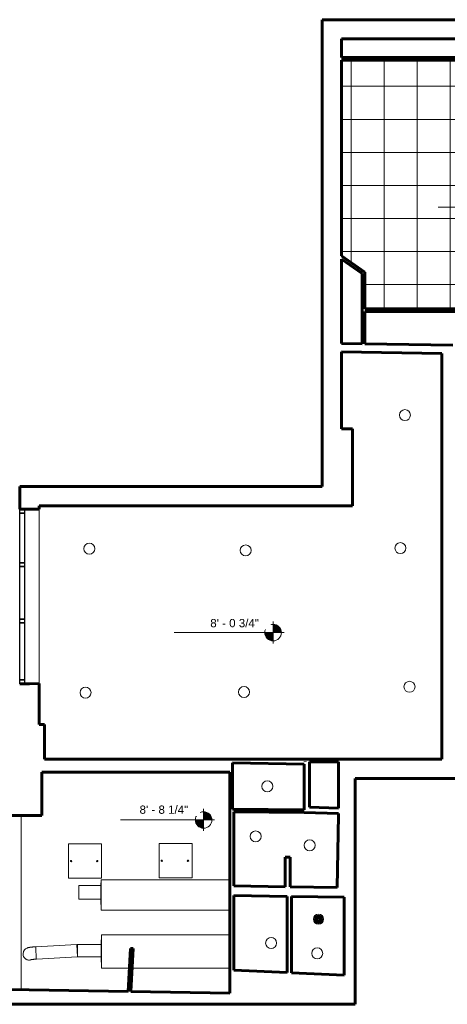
# Model space of a CAD drawing. Header units: inches. Extents: x -1788 to -35, y 39 to 771.
# Tile 5 of 5: x -752 to -442, y 56 to 771. Entities that reach past the tile are written whole.
import ezdxf

# ---------------------------------------------------------------- set-up
doc = ezdxf.new("R2010")
doc.units = ezdxf.units.IN
doc.header["$MEASUREMENT"] = 0
for name, color, linetype, lineweight in [('A-CLNG', 13, 'Continuous', 18), ('A-CLNG-PATT', 13, 'Continuous', 18), ('A-GLAZ-CWMG', 51, 'Continuous', 9), ('A-WALL', 113, 'Continuous', 18), ('E-LITE-EQPM', 33, 'Continuous', 9), ('G-ANNO-DIMS', 111, 'Continuous', 9), ('I-WALL', 2, 'Continuous', 18), ('M-HVAC-CDFF', 50, 'Continuous', 9), ('M-HVAC-DUCT', 70, 'Continuous', 9)]:
    doc.layers.add(name, color=color, linetype=linetype, lineweight=lineweight)
doc.styles.add('Arial', font='arial.ttf', dxfattribs={"height": 5.999999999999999})

# ---------------------------------------------------------------- blocks, each defined once
blk = doc.blocks.new('Round Elbow - 0_55 D-396752-GFL')
at = {"layer": 'M-HVAC-DUCT'}
for p, q in [((-740.84542492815, 97.6164498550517), (-740.8520376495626, 97.74262809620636)), ((-740.8253906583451, 97.23417321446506), (-740.8378476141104, 97.4718660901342)), ((-740.7901096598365, 96.5609716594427), (-740.8094677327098, 96.93034569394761)), ((-740.7429992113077, 95.66205075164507), (-740.7679391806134, 96.13793371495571)), ((-740.6872698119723, 94.59867046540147), (-740.7160920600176, 95.14863171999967)), ((-740.6370241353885, 93.63992584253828), (-740.6574596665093, 94.02985900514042)), ((-740.6267193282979, 93.44329840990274), (-740.6370241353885, 93.63992584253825)), ((-740.5654741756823, 92.27467128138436), (-740.5960377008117, 92.85785808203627)), ((-740.5077081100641, 91.17242908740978), (-740.5360119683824, 91.71249887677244)), ((-740.457357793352, 90.21168781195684), (-740.4814731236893, 90.67183572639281)), ((-740.4178545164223, 89.45792038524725), (-740.4361378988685, 89.80678810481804)), ((-740.3918903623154, 88.96249481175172), (-740.4030958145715, 89.1763075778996)), ((-740.3819077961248, 88.77201610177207), (-740.3845986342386, 88.82336035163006)), ((-740.3810140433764, 88.7549622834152), (-740.3819077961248, 88.77201610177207))]:
    blk.add_line(p, q, dxfattribs=at)
at = {"layer": 'M-HVAC-DUCT', "flags": 128}
for points in [[(-750.0372453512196, 92.56145368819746), (-749.64017941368, 94.41833260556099), (-748.9051405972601, 95.56332301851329), (-748.2600509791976, 96.17043491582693), (-747.7688466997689, 96.50440949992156), (-747.3943876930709, 96.70510509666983), (-747.097815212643, 96.83698550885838), (-746.8521251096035, 96.93071142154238), (-746.6397520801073, 97.00185576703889), (-746.4492447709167, 97.05886864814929), (-746.2729855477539, 97.10661105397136), (-746.1057861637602, 97.14802166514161), (-745.9440342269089, 97.1849525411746), (-745.7851670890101, 97.218612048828), (-745.627340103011, 97.24981145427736), (-745.4692121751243, 97.27910826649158), (-745.3098036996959, 97.3068927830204), (-745.1484002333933, 97.33344211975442), (-744.9844857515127, 97.35895495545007), (-744.8176954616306, 97.38357447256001), (-744.6477818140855, 97.40740386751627), (-744.4745895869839, 97.4305170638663), (-744.2980373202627, 97.452966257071), (-744.118103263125, 97.47478732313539), (-743.9348145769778, 97.49600375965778), (-743.748238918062, 97.51662960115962), (-743.5584777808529, 97.53667160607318), (-743.3656611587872, 97.55613091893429), (-743.169943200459, 97.57500434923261), (-742.971498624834, 97.59328536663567), (-742.7705197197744, 97.61096488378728), (-742.5672137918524, 97.62803187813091), (-742.3618009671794, 97.64447389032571), (-742.1545122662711, 97.66027742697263), (-741.9455878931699, 97.67542828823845), (-741.7352756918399, 97.68991183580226), (-741.523829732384, 97.70371321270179), (-741.3115089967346, 97.7168175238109), (-741.0985761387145, 97.72920998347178), (-740.8852962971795, 97.74087603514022), (-740.852037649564, 97.74262809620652)], [(-744.0275295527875, 88.39126070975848), (-744.0178563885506, 88.39347900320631), (-743.9907052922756, 88.39930349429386), (-743.9483574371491, 88.40778531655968), (-743.8925722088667, 88.41825514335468), (-743.8247420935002, 88.43022673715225), (-743.7459969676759, 88.44333720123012), (-743.6572758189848, 88.45730883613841), (-743.5593770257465, 88.47192413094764), (-743.4529942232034, 88.48700897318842), (-743.3387422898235, 88.5024211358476), (-743.2171764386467, 88.5180422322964), (-743.0888064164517, 88.53377199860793), (-742.9541071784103, 88.54952416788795), (-742.8135269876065, 88.56522345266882), (-742.6674936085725, 88.58080331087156), (-742.5164190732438, 88.5962042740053), (-742.3607033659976, 88.61137268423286), (-742.2007372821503, 88.62625973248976), (-742.0369046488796, 88.64082072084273), (-741.8695840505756, 88.65501449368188), (-741.6991501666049, 88.66880299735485), (-741.5259748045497, 88.68215093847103), (-741.3504276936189, 88.6950255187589), (-741.1728770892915, 88.70739622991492), (-740.9936902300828, 88.71923469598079), (-740.8132336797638, 88.73051455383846), (-740.6318735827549, 88.7412113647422), (-740.4499758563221, 88.75130255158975), (-740.3810140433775, 88.7549622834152)]]:
    blk.add_lwpolyline(points, dxfattribs=at)
at = {"layer": 'M-HVAC-DUCT'}
for centre, major_axis, ratio, start_param, end_param in [((-745.5372453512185, 92.5614536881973), (4.499999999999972, 0), 0.9961946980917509, 3.133544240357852, 3.193753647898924), ((-745.5372453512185, 92.5614536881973), (4.49999999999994, 0), 0.9961946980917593, 3.193753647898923, 4.764549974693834), ((-745.5372453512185, 92.56145368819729), (4.500000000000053, 0), 0.996194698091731, 4.764549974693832, 5.026349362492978)]:
    blk.add_ellipse(centre, major_axis=major_axis, ratio=ratio, start_param=start_param, end_param=end_param, dxfattribs=at)
blk = doc.blocks.new('Round Elbow - 0_55 D-396767-GFL')
at = {"layer": 'M-HVAC-DUCT'}
for p, q in [((-0.1296203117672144, 4.499999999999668), (-0.1296203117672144, -3.094766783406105e-13)), ((0.129442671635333, 0.006783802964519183), (-0.1060691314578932, 4.500616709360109)), ((0.3649544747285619, -4.48704910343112), (0.1294426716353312, 0.006783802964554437)), ((-0.1296203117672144, -2.741715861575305e-13), (-0.1296203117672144, -4.500000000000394))]:
    blk.add_line(p, q, dxfattribs=at)
at = {"layer": 'M-HVAC-DUCT', "flags": 128}
for points in [[(-0.1296203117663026, 4.499999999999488), (-0.1116251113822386, 4.500359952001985), (-0.1060691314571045, 4.500616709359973)], [(0.3649544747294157, -4.487049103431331), (-0.01282244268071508, -4.499278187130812), (-0.1296203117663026, -4.500000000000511)]]:
    blk.add_lwpolyline(points, dxfattribs=at)
blk = doc.blocks.new('Round to Rectangular Transition - Length - Standard-398310-GFL')
at = {"layer": 'M-HVAC-DUCT'}
for p, q in [((8.526512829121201e-13, 12), (0.1992187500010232, 4.000000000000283)), ((0, 11.99999999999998), (0, -12.00000000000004)), ((0.1992187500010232, 4.000000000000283), (0.1363075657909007, 6.526315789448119)), ((0.19921875, 3.671949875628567), (0.19921875, 3.779754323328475)), ((0.19921875, 2.96631759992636), (0.19921875, 3.256499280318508)), ((0.19921875, 1.977642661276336), (0.19921875, 2.369606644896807)), ((0.19921875, 0.7894599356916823), (0.19921875, 1.186663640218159)), ((0.1992187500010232, -4.999999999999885), (8.526512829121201e-13, -12.00000000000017)), ((0.1357850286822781, -7.228886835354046), (0.1992187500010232, -4.999999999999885)), ((0.19921875, -2.186663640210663), (0.19921875, -1.789459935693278)), ((0.19921875, -3.369606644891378), (0.19921875, -2.977642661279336)), ((0.19921875, -4.256499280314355), (0.19921875, -3.966317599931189)), ((0.19921875, -4.779754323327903), (0.19921875, -4.671949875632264))]:
    blk.add_line(p, q, dxfattribs=at)
blk = doc.blocks.new('Round to Rectangular Transition - Length - Standard-398623-GFL')
at = {"layer": 'M-HVAC-DUCT'}
for p, q in [((1.023181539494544e-12, 10.99999999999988), (0.1992187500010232, 3.00000000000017)), ((0, 10.99999999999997), (0, -11.00000000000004)), ((0.1992187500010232, 3.00000000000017), (0.1275927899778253, 5.876273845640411)), ((0.19921875, 2.635499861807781), (0.19921875, 2.755282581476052)), ((0.19921875, 1.851463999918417), (0.19921875, 2.173888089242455)), ((0.19921875, 0.7529362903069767), (0.19921875, 1.18845182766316)), ((0.1992187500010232, -6.999999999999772), (1.023181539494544e-12, -11.00000000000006)), ((0.1263338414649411, -8.463414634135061), (0.1992187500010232, -6.999999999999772)), ((0.19921875, -0.5672667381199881), (0.19921875, -0.1259292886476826)), ((0.19921875, -3.874070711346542), (0.19921875, -3.432733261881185)), ((0.19921875, -5.188451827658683), (0.19921875, -4.752936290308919)), ((0.19921875, -6.173888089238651), (0.19921875, -5.851463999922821)), ((0.19921875, -6.755282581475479), (0.19921875, -6.635499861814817))]:
    blk.add_line(p, q, dxfattribs=at)
blk = doc.blocks.new('Pendant Lighting Fixture - 1x4 - 120V-450424-GFL')
at = {"layer": 'E-LITE-EQPM'}
for p, q in [((-2.34479102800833e-13, -16.50000000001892), (-2.34479102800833e-13, 8.499999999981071)), ((-2.34479102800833e-13, 8.499999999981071), (23.99999999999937, 8.499999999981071)), ((23.99999999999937, 8.499999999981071), (23.99999999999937, -16.50000000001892)), ((23.99999999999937, -16.50000000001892), (-2.34479102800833e-13, -16.50000000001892))]:
    blk.add_line(p, q, dxfattribs=at)
for centre, radius in [((3.000000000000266, -4.000000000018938), 0.4999999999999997), ((22.00000000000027, -4.000000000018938), 0.5)]:
    blk.add_circle(centre, radius, dxfattribs=at)
blk = doc.blocks.new('Downlight - Recessed Can - 8_ Incandescent - 120V-452348-GFL')
at = {"layer": 'E-LITE-EQPM'}
blk.add_circle((7.354591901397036e-13, -9.955519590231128e-13), 4, dxfattribs=at)
blk = doc.blocks.new('Recessed Volumetric Light - 2_x2__2 Lamp_ - 120V-455015-GFL')
at = {"layer": 'E-LITE-EQPM'}
for p, q in [((-11.99999999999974, -24.00000000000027), (-11.99999999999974, -3.304023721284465e-13)), ((-11.99999999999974, -3.317346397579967e-13), (12.00000000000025, -3.317346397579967e-13)), ((12.00000000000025, -3.317346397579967e-13), (12.00000000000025, -24.00000000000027)), ((12.00000000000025, -24.00000000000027), (-11.99999999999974, -24.00000000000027))]:
    blk.add_line(p, q, dxfattribs=at)
blk = doc.blocks.new('Supply Diffuser - Circular - Round Neck - Ceiling Mounted - 6_ Face 4_ Neck-390664-GFL')
at = {"layer": 'M-HVAC-CDFF'}
for centre, radius in [((7.403630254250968e-13, -9.912979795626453e-13), 3.000000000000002), ((7.395473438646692e-13, -9.9137161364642e-13), 2.400000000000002), ((7.403360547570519e-13, -9.909763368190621e-13), 1.800000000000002), ((7.407267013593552e-13, -9.906631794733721e-13), 1.200000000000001), ((7.401426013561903e-13, -9.910620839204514e-13), 0.6000000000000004)]:
    blk.add_circle(centre, radius, dxfattribs=at)
for centre, radius, start, end in [((7.395025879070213e-13, -9.91919471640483e-13), 3.687499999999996, 4.071109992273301e-13, 180.0000000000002), ((7.412292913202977e-13, -9.911750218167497e-13), 3.000000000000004, 359.9999999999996, 179.9999999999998), ((7.403352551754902e-13, -9.919194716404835e-13), 3.687499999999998, 180.0000000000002, 5.088887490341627e-14), ((7.420619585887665e-13, -9.911750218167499e-13), 3, 179.9999999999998, 359.9999999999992)]:
    blk.add_arc(centre, radius, start, end, dxfattribs=at)
blk = doc.blocks.new('Rectangular Mullion - 2_5_ x 5_ rectangular 2-485446-GFL')
at = {"layer": 'A-GLAZ-CWMG', "lineweight": 30}
for p, q in [((-2.750000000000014, 1.750000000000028), (0, 1.750000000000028)), ((-2.750000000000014, -1.750000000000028), (-2.750000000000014, 1.750000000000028)), ((0, 1.750000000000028), (0, -1.750000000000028)), ((0, -1.750000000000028), (-2.750000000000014, -1.750000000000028))]:
    blk.add_line(p, q, dxfattribs=at)
blk = doc.blocks.new('Rectangular Mullion - 2_5_ x 5_ rectangular 2-485124-GFL')
at = {"layer": 'A-GLAZ-CWMG', "lineweight": 30}
for p, q in [((-752.4443609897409, 412.7430905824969), (-748.9443609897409, 412.7430905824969)), ((-752.444360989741, 376.6506179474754), (-752.4443609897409, 412.7430905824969)), ((-748.9443609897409, 412.7430905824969), (-748.9443609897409, 376.6506179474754)), ((-748.9443609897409, 376.6506179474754), (-752.444360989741, 376.6506179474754))]:
    blk.add_line(p, q, dxfattribs=at)
blk = doc.blocks.new('Rectangular Mullion - 2_5_ x 5_ rectangular 2-485447-GFL')
at = {"layer": 'A-GLAZ-CWMG', "lineweight": 30}
for p, q in [((0, 1.750000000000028), (-2.749999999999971, 1.750000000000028)), ((-2.749999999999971, 1.750000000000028), (-2.749999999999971, -1.750000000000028)), ((0, -1.750000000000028), (0, 1.750000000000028)), ((-2.749999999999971, -1.750000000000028), (0, -1.750000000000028))]:
    blk.add_line(p, q, dxfattribs=at)
blk = doc.blocks.new('Rectangular Mullion - 2_5_ x 5_ rectangular 2-485448-GFL')
at = {"layer": 'A-GLAZ-CWMG', "lineweight": 30}
for p, q in [((1.5, 1.750000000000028), (-1.250000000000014, 1.750000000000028)), ((-1.250000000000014, 1.750000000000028), (-1.250000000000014, -1.750000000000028)), ((1.5, -1.750000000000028), (1.5, 1.750000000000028)), ((-1.250000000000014, -1.750000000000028), (1.5, -1.750000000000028))]:
    blk.add_line(p, q, dxfattribs=at)
blk = doc.blocks.new('Rectangular Mullion - 2_5_ x 5_ rectangular 2-485190-GFL')
at = {"layer": 'A-GLAZ-CWMG', "lineweight": 30}
for p, q in [((-752.444360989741, 333.0581453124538), (-748.9443609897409, 333.0581453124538)), ((-752.4443609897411, 291.5581453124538), (-752.444360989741, 333.0581453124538)), ((-748.9443609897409, 333.0581453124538), (-748.944360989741, 291.5581453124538)), ((-748.944360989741, 291.5581453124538), (-752.4443609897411, 291.5581453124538))]:
    blk.add_line(p, q, dxfattribs=at)
blk = doc.blocks.new('Rectangular Mullion - 2_5_ x 5_ rectangular 2-485191-GFL')
at = {"layer": 'A-GLAZ-CWMG', "lineweight": 30}
for p, q in [((-752.444360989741, 373.9006179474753), (-748.9443609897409, 373.9006179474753)), ((-752.444360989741, 335.8081453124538), (-752.444360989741, 373.9006179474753)), ((-748.9443609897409, 373.9006179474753), (-748.9443609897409, 335.8081453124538)), ((-748.9443609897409, 335.8081453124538), (-752.444360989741, 335.8081453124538))]:
    blk.add_line(p, q, dxfattribs=at)
blk = doc.blocks.new('Spot Elevations - Spot Elevation - Target Filled-49714-GFL')
at = {"layer": 'G-ANNO-DIMS'}
h = blk.add_hatch(color=256, dxfattribs=at)
edge = h.paths.add_edge_path()
edge.add_line((1.249000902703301e-16, 0), (-0.09374999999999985, 0))
edge.add_arc((5.724587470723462e-16, -3.434752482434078e-16), 0.09375000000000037, 90.00000000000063, 180.0000000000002, ccw=False)
edge.add_line((1.249000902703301e-16, 0.09375000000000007), (1.249000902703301e-16, 0))
h = blk.add_hatch(color=256, dxfattribs=at)
edge = h.paths.add_edge_path()
edge.add_line((1.249000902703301e-16, 0), (0.09375000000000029, 0))
edge.add_arc((2.289834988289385e-16, 6.245004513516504e-17), 0.09374999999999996, 269.99999999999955, 359.99999999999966, ccw=False)
edge.add_line((1.249000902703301e-16, -0.09375), (1.249000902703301e-16, 0))
for p, q in [((-2.706168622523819e-16, 0.1243846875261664), (-2.706168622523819e-16, -0.125)), ((0.1250000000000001, 7.067913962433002e-16), (-0.1249999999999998, 7.067913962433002e-16)), ((-0.09374999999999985, 0), (1.249000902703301e-16, 0)), ((1.249000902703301e-16, 0), (1.249000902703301e-16, 0.09375000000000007)), ((1.249000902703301e-16, 0), (1.249000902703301e-16, -0.09375)), ((0.09375000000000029, 0), (1.249000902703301e-16, 0))]:
    blk.add_line(p, q, dxfattribs=at)
blk.add_circle((1.249000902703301e-16, 0), 0.09375000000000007, dxfattribs=at)
for centre, radius, start, end in [((5.724587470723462e-16, -3.434752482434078e-16), 0.09375000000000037, 90.00000000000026, 179.9999999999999), ((2.289834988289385e-16, 6.245004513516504e-17), 0.09374999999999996, 269.9999999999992, 359.9999999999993)]:
    blk.add_arc(centre, radius, start, end, dxfattribs=at)

msp = doc.modelspace()

# ---------------------------------------------------------------- hatches: boundary and pattern name
at = {"layer": 'A-CLNG-PATT'}
h = msp.add_hatch(dxfattribs=at)
h.set_pattern_fill('FP_2', color=256, style=0, pattern_type=2)
h.set_pattern_definition([(90, (-320.007, 530.7), (24, -1.469576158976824e-15), []), (0, (-320.007, 530.7), (0, -24), [])])
h.paths.add_polyline_path([(-263.0265034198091, 539.2022359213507), (-263.0265034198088, 693.1409823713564), (-333.0073378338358, 693.1409823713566), (-333.0073378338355, 757.1022563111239), (-382.2919318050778, 757.102256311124), (-397.6608439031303, 741.7333442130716), (-518.9322515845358, 741.733344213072), (-518.9322515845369, 599.699094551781), (-501.9978641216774, 587.8415087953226), (-501.9978641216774, 561.1530973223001), (-410.5092030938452, 561.1530973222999), (-410.5092030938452, 539.2022359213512), (-349.6444193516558, 539.2022359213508)])
h.paths.add_polyline_path([(-296.0073378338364, 578.7004536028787), (-320.0073378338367, 578.7004536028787), (-320.0073378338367, 602.7004536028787), (-296.0073378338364, 602.7004536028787), (-296.0073378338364, 588.0292734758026)])
h.paths.add_polyline_path([(-392.0073378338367, 578.7004536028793), (-416.0073378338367, 578.7004536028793), (-416.0073378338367, 602.7004536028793), (-392.0073378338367, 602.7004536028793), (-392.0073378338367, 588.0292734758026)])
h.paths.add_polyline_path([(-487.3341693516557, 578.7004536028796), (-488.0073378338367, 578.7004536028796), (-488.0073378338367, 602.7004536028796), (-464.0073378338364, 602.7004536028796), (-464.0073378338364, 578.7004536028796)])
h.paths.add_polyline_path([(-296.0073378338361, 650.700453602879), (-320.0073378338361, 650.700453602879), (-320.0073378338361, 674.7004536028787), (-296.0073378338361, 674.7004536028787), (-296.0073378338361, 660.1601479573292)])
h.paths.add_polyline_path([(-416.0073378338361, 674.7004536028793), (-416.0073378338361, 698.7004536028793), (-392.0073378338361, 698.7004536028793), (-392.0073378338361, 674.7004536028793)])
h.paths.add_polyline_path([(-488.0073378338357, 674.7004536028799), (-488.0073378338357, 698.7004536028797), (-464.0073378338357, 698.7004536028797), (-464.0073378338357, 674.7004536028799)])

# ---------------------------------------------------------------- linework, layer by layer
at = {"layer": 'A-CLNG'}
for p, q in [((-464.0073378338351, 698.700453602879), (-488.0073378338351, 698.700453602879)), ((-488.0073378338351, 698.700453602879), (-488.0073378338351, 674.7004536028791)), ((-464.0073378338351, 674.7004536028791), (-464.0073378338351, 698.700453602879)), ((-488.0073378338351, 674.7004536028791), (-464.0073378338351, 674.7004536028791)), ((-464.0073378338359, 602.700453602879), (-488.0073378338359, 602.700453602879)), ((-488.0073378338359, 602.700453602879), (-488.0073378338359, 578.700453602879)), ((-464.0073378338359, 578.700453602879), (-464.0073378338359, 602.700453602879)), ((-501.9978641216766, 587.8415087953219), (-518.9322515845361, 599.6990945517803)), ((-501.9978641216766, 587.6783103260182), (-501.9978641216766, 587.8415087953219)), ((-488.0073378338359, 578.700453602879), (-464.0073378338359, 578.700453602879))]:
    msp.add_line(p, q, dxfattribs=at)
for centre, radius, start, end in [((-472.9371144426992, 483.89973396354), 4, 0, 180), ((-472.9371144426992, 483.89973396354), 4.000000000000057, 180, 0), ((-701.9468236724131, 386.8706674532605), 4.000000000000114, 0, 180), ((-701.9468236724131, 386.8706674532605), 4, 180, 0), ((-588.4322515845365, 385.6180905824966), 4, 0, 180), ((-476.1871144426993, 387.2986508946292), 4, 0, 180), ((-476.1871144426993, 387.2986508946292), 4.000000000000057, 180, 0), ((-588.4322515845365, 385.6180905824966), 4, 180, 0), ((-704.692945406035, 282.3382377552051), 4.000000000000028, 4.134721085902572e-13, 179.9999999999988), ((-589.6799099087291, 282.7502703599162), 4, 0, 180), ((-469.6121686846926, 286.5861866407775), 4.000000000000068, 4.102915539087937e-13, 179.9999999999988), ((-469.6121686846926, 286.5861866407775), 4, 179.9999999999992, 359.9999999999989), ((-704.692945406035, 282.3382377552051), 4.000000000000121, 179.9999999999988, 359.9999999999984), ((-589.6799099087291, 282.7502703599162), 4.000000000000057, 179.9999999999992, 359.9999999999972)]:
    msp.add_arc(centre, radius, start, end, dxfattribs=at)
at = {"layer": 'A-WALL', "lineweight": 60}
for p, q in [((-532.9322515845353, 771.1022563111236), (-319.0073378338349, 771.1022563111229)), ((-532.9322515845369, 431.9930905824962), (-532.9322515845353, 771.1022563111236)), ((-385.1203589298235, 757.1022563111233), (-518.9322515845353, 757.1022563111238)), ((-518.9322515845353, 757.1022563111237), (-518.9322515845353, 743.7333442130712)), ((-518.9322515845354, 741.7333442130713), (-518.9322515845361, 599.5358960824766)), ((-518.9322515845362, 597.0943469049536), (-518.9322515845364, 535.9466312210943)), ((-518.9322515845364, 535.9466312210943), (-503.9978641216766, 535.6955467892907)), ((-446.1871144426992, 528.7227554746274), (-518.9322515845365, 529.9457833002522)), ((-518.9322515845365, 529.9457833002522), (-518.9322515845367, 473.9930905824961)), ((-501.9978641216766, 535.6619217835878), (-438.1871144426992, 534.5891033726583)), ((-446.1871144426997, 234.0771080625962), (-446.1871144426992, 528.7227554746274)), ((-518.9322515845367, 473.9930905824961), (-510.9322515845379, 473.9930905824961)), ((-510.9322515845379, 473.9930905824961), (-510.9322515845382, 417.9930905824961)), ((-752.4443609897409, 415.4930905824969), (-752.4443609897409, 431.9930905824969)), ((-752.4443609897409, 431.9930905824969), (-532.9322515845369, 431.9930905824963)), ((-738.4443609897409, 415.4930905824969), (-752.4443609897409, 415.4930905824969)), ((-738.4443609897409, 417.9930905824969), (-738.4443609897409, 415.4930905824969)), ((-510.9322515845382, 417.9930905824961), (-738.4443609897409, 417.9930905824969)), ((-752.4443609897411, 288.7446119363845), (-752.4443609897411, 288.8081453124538)), ((-752.4443609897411, 288.8081453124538), (-745.4443609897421, 288.8081453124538)), ((-745.4443609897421, 288.8081453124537), (-738.4154553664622, 288.8719410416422)), ((-738.4154553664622, 288.8719410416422), (-738.4154553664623, 259.3067416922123)), ((-734.4154553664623, 234.0771080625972), (-600.0675028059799, 234.0771080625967)), ((-521.0675028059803, 198.4438004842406), (-521.0675028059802, 232.0771080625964)), ((-517.0675028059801, 234.0771080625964), (-446.1871144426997, 234.0771080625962)), ((-600.0675028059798, 224.5771080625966), (-736.4154553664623, 224.5771080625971)), ((-736.4154553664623, 224.5771080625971), (-736.4154553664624, 192.9930905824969)), ((-249.107196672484, 220.0771080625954), (-509.0675028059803, 220.0771080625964)), ((-509.0675028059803, 220.0771080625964), (-509.0675028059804, 55.9565125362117)), ((-521.0675028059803, 193.3589194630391), (-521.0675028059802, 194.4419084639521)), ((-736.4154553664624, 192.9930905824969), (-766.4154553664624, 192.993090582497)), ((-597.0675028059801, 141.9132429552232), (-559.8489411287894, 141.3405195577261)), ((-556.1489411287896, 141.2835835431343), (-521.9857115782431, 140.7578759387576)), ((-558.3427391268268, 134.3165132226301), (-597.0675028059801, 134.9124142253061)), ((-517.0675028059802, 133.6813652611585), (-555.3427391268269, 134.2703488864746)), ((-517.0675028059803, 77.20651253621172), (-517.0675028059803, 133.6813652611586)), ((-509.0675028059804, 55.9565125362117), (-777.5675028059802, 55.956512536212))]:
    msp.add_line(p, q, dxfattribs=at)
at = {"layer": 'A-WALL'}
for p, q in [((-738.4443609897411, 288.871678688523), (-738.4443609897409, 415.4930905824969)), ((-751.4154553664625, 66.49064961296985), (-751.4154553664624, 192.993090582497))]:
    msp.add_line(p, q, dxfattribs=at)
at = {"layer": 'G-ANNO-DIMS'}
for p, q in [((-448.9086818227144, 635.029580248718), (-370.1337090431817, 635.029580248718)), ((-640.2517758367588, 325.9318395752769), (-568.604329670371, 325.9318395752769)), ((-679.3846951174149, 189.8626631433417), (-619.0067198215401, 189.8626631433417))]:
    msp.add_line(p, q, dxfattribs=at)
at = {"layer": 'I-WALL', "lineweight": 60}
for p, q in [((-518.9322515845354, 743.7333442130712), (-398.4892710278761, 743.7333442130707)), ((-397.6608439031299, 741.7333442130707), (-518.9322515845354, 741.7333442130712)), ((-518.9322515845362, 599.5358960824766), (-501.9978641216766, 587.6783103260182)), ((-503.9978641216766, 586.6371762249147), (-518.9322515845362, 597.0943469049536)), ((-503.9978641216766, 535.6955467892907), (-503.9978641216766, 586.6371762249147)), ((-501.9978641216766, 587.6783103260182), (-501.9978641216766, 561.1530973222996)), ((-501.9978641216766, 561.1530973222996), (-410.5092030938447, 561.1530973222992)), ((-412.5092030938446, 559.1530973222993), (-501.9978641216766, 559.1530973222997)), ((-501.9978641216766, 559.1530973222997), (-501.9978641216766, 535.6619217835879)), ((-738.4154553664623, 259.3067416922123), (-734.4154553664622, 259.3067416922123)), ((-734.4154553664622, 259.3067416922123), (-734.4154553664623, 234.0771080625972)), ((-600.0675028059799, 234.0771080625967), (-517.0675028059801, 234.0771080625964)), ((-598.0675028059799, 231.3271080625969), (-598.0675028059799, 197.7642371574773)), ((-546.0675028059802, 230.4194446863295), (-598.0675028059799, 231.3271080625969)), ((-546.0675028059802, 197.2110445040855), (-546.0675028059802, 230.4194446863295)), ((-545.3233693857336, 232.0771080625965), (-545.3176170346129, 232.4066600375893)), ((-521.0675028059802, 232.0771080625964), (-542.0675028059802, 232.0771080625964)), ((-542.0675028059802, 232.0771080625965), (-542.0675028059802, 199.0897796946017)), ((-600.0675028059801, 63.95651253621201), (-600.0675028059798, 224.5771080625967)), ((-598.0675028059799, 197.7642371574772), (-546.0675028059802, 197.2110445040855)), ((-546.0675028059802, 195.2109313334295), (-597.06750280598, 195.7534856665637)), ((-597.06750280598, 195.7534856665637), (-597.0675028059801, 141.9132429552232)), ((-521.0675028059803, 194.4419084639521), (-546.0675028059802, 195.2109313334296)), ((-542.0675028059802, 199.0897796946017), (-521.0675028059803, 198.4438004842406)), ((-521.9857115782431, 140.7578759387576), (-521.0675028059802, 193.3589194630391)), ((-559.8489411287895, 141.3405195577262), (-559.8489411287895, 162.9008952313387)), ((-559.8489411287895, 162.9008952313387), (-556.1489411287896, 162.9008952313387)), ((-556.1489411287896, 162.9008952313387), (-556.1489411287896, 141.2835835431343)), ((-597.0675028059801, 134.9124142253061), (-597.0675028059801, 80.74956682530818)), ((-558.3427391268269, 79.15553246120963), (-558.3427391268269, 134.3165132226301)), ((-555.3427391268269, 134.2703488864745), (-555.3427391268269, 78.78204292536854)), ((-673.7303503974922, 65.18990717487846), (-672.0841943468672, 96.60043578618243)), ((-672.0841943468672, 96.60043578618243), (-670.0820806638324, 96.58839541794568)), ((-670.0820806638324, 96.58839541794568), (-671.7293615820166, 65.15640305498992)), ((-597.0675028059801, 80.74956682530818), (-558.3427391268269, 79.15553246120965)), ((-555.3427391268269, 78.78204292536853), (-517.0675028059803, 77.20651253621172)), ((-759.9569041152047, 66.63366576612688), (-673.7303503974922, 65.18990717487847)), ((-671.7293615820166, 65.15640305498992), (-600.0675028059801, 63.95651253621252))]:
    msp.add_line(p, q, dxfattribs=at)
at = {"layer": 'M-HVAC-DUCT'}
for p, q in [((-693.4048100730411, 146.3226696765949), (-693.4048100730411, 124.3226696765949)), ((-693.4048100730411, 146.3226696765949), (-600.0675028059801, 146.3226696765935)), ((-709.4923123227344, 142.3226696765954), (-693.6040288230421, 142.3226696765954)), ((-709.4923123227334, 142.3226696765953), (-709.4923123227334, 132.3226696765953)), ((-693.6040288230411, 142.0982189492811), (-693.6040288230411, 142.3226696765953)), ((-693.6040288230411, 141.4945145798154), (-693.6040288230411, 141.9590077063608)), ((-693.6040288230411, 140.5084587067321), (-693.6040288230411, 141.1763365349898)), ((-693.6040288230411, 139.1946658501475), (-693.6040288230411, 140.0787012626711)), ((-693.6040288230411, 135.8873720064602), (-693.6040288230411, 138.7579673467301)), ((-693.6040288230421, 132.3226696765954), (-709.4923123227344, 132.3226696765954)), ((-693.6040288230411, 134.5666380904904), (-693.6040288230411, 135.450673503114)), ((-693.6040288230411, 133.4690028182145), (-693.6040288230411, 134.136880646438)), ((-693.6040288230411, 132.6863316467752), (-693.6040288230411, 133.150824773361)), ((-693.6040288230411, 132.3226696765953), (-693.6040288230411, 132.5471204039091)), ((-600.0675028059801, 124.3226696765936), (-693.4048100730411, 124.3226696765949)), ((-693.2055913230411, 106.3226696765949), (-693.2055913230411, 82.32266967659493)), ((-693.2055913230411, 106.3226696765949), (-600.0675028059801, 106.3226696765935)), ((-740.8520376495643, 97.74262809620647), (-710.9501661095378, 99.30971878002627)), ((-740.8520376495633, 97.74262809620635), (-740.8504307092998, 97.71196584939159)), ((-740.8440127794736, 97.58950445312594), (-740.8378118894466, 97.47118442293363)), ((-740.8245151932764, 97.21746834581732), (-740.8094078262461, 96.92920261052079)), ((-740.7901981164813, 96.56265951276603), (-740.7678591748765, 96.13640711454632)), ((-740.7431096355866, 95.66415777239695), (-740.715997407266, 95.14682563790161)), ((-740.6873946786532, 94.60105306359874), (-740.6573568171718, 94.02789652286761)), ((-740.6268501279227, 93.44579421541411), (-740.5959336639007, 92.85587293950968)), ((-710.4791425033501, 90.32205296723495), (-710.9501661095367, 99.3097187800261)), ((-710.4555913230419, 99.32266967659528), (-693.4048100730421, 99.32266967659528)), ((-710.4555913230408, 99.32266967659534), (-710.4555913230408, 90.32266967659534)), ((-693.4048100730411, 99.12994518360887), (-693.4048100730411, 99.32266967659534)), ((-693.4048100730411, 98.5773300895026), (-693.4048100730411, 98.99537390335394)), ((-693.4048100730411, 97.68987980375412), (-693.4048100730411, 98.29096984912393)), ((-693.4048100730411, 96.50746623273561), (-693.4048100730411, 97.303098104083)), ((-693.4048100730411, 93.53090177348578), (-693.4048100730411, 96.12550415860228)), ((-693.4048100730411, 92.34224124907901), (-693.4048100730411, 93.1378731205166)), ((-750.0372453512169, 92.15857386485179), (-750.0372453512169, 92.56145368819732)), ((-740.5656019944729, 92.2771102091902), (-740.5359138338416, 91.71062635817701)), ((-740.5078242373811, 91.17464492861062), (-740.4813875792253, 90.67020344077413)), ((-740.4574543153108, 90.21352956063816), (-740.4360707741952, 89.80550728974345)), ((-740.4179248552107, 89.45926252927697), (-740.4030516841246, 89.17546551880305)), ((-740.3919297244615, 88.96324588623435), (-740.384580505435, 88.82301443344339)), ((-710.4791425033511, 90.32205296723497), (-740.3810140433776, 88.75496228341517)), ((-693.4048100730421, 90.32266967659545), (-710.4555913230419, 90.32266967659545)), ((-693.4048100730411, 91.35436950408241), (-693.4048100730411, 91.95545954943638)), ((-693.4048100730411, 90.64996544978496), (-693.4048100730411, 91.0680092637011)), ((-693.4048100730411, 90.32266967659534), (-693.4048100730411, 90.52467533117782)), ((-672.8324603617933, 82.32266967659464), (-693.2055913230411, 82.32266967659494)), ((-600.0675028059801, 82.32266967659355), (-670.8297156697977, 82.32266967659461))]:
    msp.add_line(p, q, dxfattribs=at)
for centre, major_axis, ratio, start_param, end_param in [((-745.5372453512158, 92.56145368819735), (4.5, 0), 0.9961946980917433, 3.132689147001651, 3.14159265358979), ((-745.5372453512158, 92.56145368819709), (4.50000000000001, 0), 0.9961946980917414, 3.141592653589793, 3.1734542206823), ((-745.5372453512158, 92.56145368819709), (4.500000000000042, 0), 0.9961946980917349, 3.298429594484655, 3.429688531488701), ((-745.5372453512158, 92.56145368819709), (4.500000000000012, 0), 0.9961946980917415, 3.560228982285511, 3.68501589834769), ((-745.5372453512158, 92.56145368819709), (4.499999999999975, 0), 0.9961946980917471, 3.822028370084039, 3.953287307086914), ((-745.5372453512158, 92.56145368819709), (4.500000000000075, 0), 0.9961946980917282, 4.083827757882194, 4.210946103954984), ((-745.5372453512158, 92.56145368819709), (4.500000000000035, 0), 0.9961946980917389, 4.345627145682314, 4.476886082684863), ((-745.5372453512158, 92.56145368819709), (4.5, 0), 0.9961946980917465, 4.607426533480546, 4.712388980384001), ((-745.5372453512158, 92.56145368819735), (4.499999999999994, 0), 0.9961946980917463, 4.712388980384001, 4.738685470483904), ((-745.5372453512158, 92.56145368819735), (4.500000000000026, 0), 0.9961946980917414, 4.869225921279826, 5.000484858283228)]:
    msp.add_ellipse(centre, major_axis=major_axis, ratio=ratio, start_param=start_param, end_param=end_param, dxfattribs=at)

# ---------------------------------------------------------------- block references
at = {"layer": 'A-GLAZ-CWMG', "extrusion": (0, 0, -1), "rotation": 90.00000000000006}
for name, p in [('Rectangular Mullion - 2_5_ x 5_ rectangular 2-485447-GFL', (750.6943609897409, 415.4930905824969)), ('Rectangular Mullion - 2_5_ x 5_ rectangular 2-485448-GFL', (750.694360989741, 375.1506179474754)), ('Rectangular Mullion - 2_5_ x 5_ rectangular 2-485448-GFL', (750.694360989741, 334.3081453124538))]:
    msp.add_blockref(name, p, dxfattribs=at)
at = {"layer": 'A-GLAZ-CWMG'}
for name in ['Rectangular Mullion - 2_5_ x 5_ rectangular 2-485124-GFL', 'Rectangular Mullion - 2_5_ x 5_ rectangular 2-485191-GFL', 'Rectangular Mullion - 2_5_ x 5_ rectangular 2-485190-GFL']:
    msp.add_blockref(name, (0, 0), dxfattribs=at)
at = {"layer": 'A-GLAZ-CWMG', "rotation": 269.9999999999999}
msp.add_blockref('Rectangular Mullion - 2_5_ x 5_ rectangular 2-485446-GFL', (-750.694360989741, 288.8081453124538), dxfattribs=at)
at = {"layer": 'E-LITE-EQPM', "extrusion": (0, 0, -1), "rotation": 180}
for name, p in [('Recessed Volumetric Light - 2_x2__2 Lamp_ - 120V-455015-GFL', (476.0073378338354, 674.7004536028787)), ('Recessed Volumetric Light - 2_x2__2 Lamp_ - 120V-455015-GFL', (476.0073378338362, 578.7004536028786)), ('Downlight - Recessed Can - 8_ Incandescent - 120V-452348-GFL', (472.9371144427, 483.8997339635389)), ('Downlight - Recessed Can - 8_ Incandescent - 120V-452348-GFL', (701.9468236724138, 386.8706674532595)), ('Downlight - Recessed Can - 8_ Incandescent - 120V-452348-GFL', (588.4322515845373, 385.6180905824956)), ('Downlight - Recessed Can - 8_ Incandescent - 120V-452348-GFL', (476.1871144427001, 387.2986508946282)), ('Downlight - Recessed Can - 8_ Incandescent - 120V-452348-GFL', (704.6929454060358, 282.3382377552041)), ('Downlight - Recessed Can - 8_ Incandescent - 120V-452348-GFL', (589.6799099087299, 282.7502703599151)), ('Downlight - Recessed Can - 8_ Incandescent - 120V-452348-GFL', (469.6121686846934, 286.5861866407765)), ('Downlight - Recessed Can - 8_ Incandescent - 120V-452348-GFL', (572.7264740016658, 214.255278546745)), ('Downlight - Recessed Can - 8_ Incandescent - 120V-452348-GFL', (581.2647618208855, 177.900895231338)), ('Downlight - Recessed Can - 8_ Incandescent - 120V-452348-GFL', (542.0675028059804, 171.4565125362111)), ('Downlight - Recessed Can - 8_ Incandescent - 120V-452348-GFL', (569.9989411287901, 100.4565125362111)), ('Downlight - Recessed Can - 8_ Incandescent - 120V-452348-GFL', (536.5675028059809, 92.9565125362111))]:
    msp.add_blockref(name, p, dxfattribs=at)
at = {"layer": 'E-LITE-EQPM', "extrusion": (0, 0, -1)}
for p in [(693.1474374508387, 164.002234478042), (627.3364703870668, 164.2190785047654)]:
    msp.add_blockref('Pendant Lighting Fixture - 1x4 - 120V-450424-GFL', p, dxfattribs=at)
at = {"layer": 'G-ANNO-DIMS', "extrusion": (0, 0, -1), "xscale": 63.99999999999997, "yscale": 63.99999999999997, "zscale": 63.99999999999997}
for p in [(568.6043296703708, 325.9318395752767), (619.0067198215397, 189.8626631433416)]:
    msp.add_blockref('Spot Elevations - Spot Elevation - Target Filled-49714-GFL', p, dxfattribs=at)
at = {"layer": 'M-HVAC-CDFF', "extrusion": (0, 0, -1), "rotation": 180}
msp.add_blockref('Supply Diffuser - Circular - Round Neck - Ceiling Mounted - 6_ Face 4_ Neck-390664-GFL', (535.638328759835, 117.7828259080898), dxfattribs=at)
at = {"layer": 'M-HVAC-DUCT', "rotation": 180}
for name, p in [('Round to Rectangular Transition - Length - Standard-398623-GFL', (-693.4048100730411, 135.3226696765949)), ('Round to Rectangular Transition - Length - Standard-398310-GFL', (-693.2055913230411, 94.32266967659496)), ('Round Elbow - 0_55 D-396767-GFL', (-710.5852116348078, 94.82266967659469))]:
    msp.add_blockref(name, p, dxfattribs=at)
at = {"layer": 'M-HVAC-DUCT'}
msp.add_blockref('Round Elbow - 0_55 D-396752-GFL', (0, 0), dxfattribs=at)

# ---------------------------------------------------------------- next in the draw order: texts
at = {"layer": 'G-ANNO-DIMS', "char_height": 5.999999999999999, "width": 42.23816355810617, "attachment_point": 1, "line_spacing_factor": 0.9417779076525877, "style": 'Arial', "bg_fill": 3, "box_fill_scale": 1.25, "bg_fill_color": 256, "bg_fill_true_color": 13158600, "bg_fill_transparency": 0}
for s, insert in [('8\' - 0 3/4"', (-614.1739265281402, 335.8275382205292)), ('8\' - 8 1/4"', (-665.4753868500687, 200.3342238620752))]:
    msp.add_mtext(s, dxfattribs=dict(at, insert=insert))

doc.saveas('drawing.dxf')
